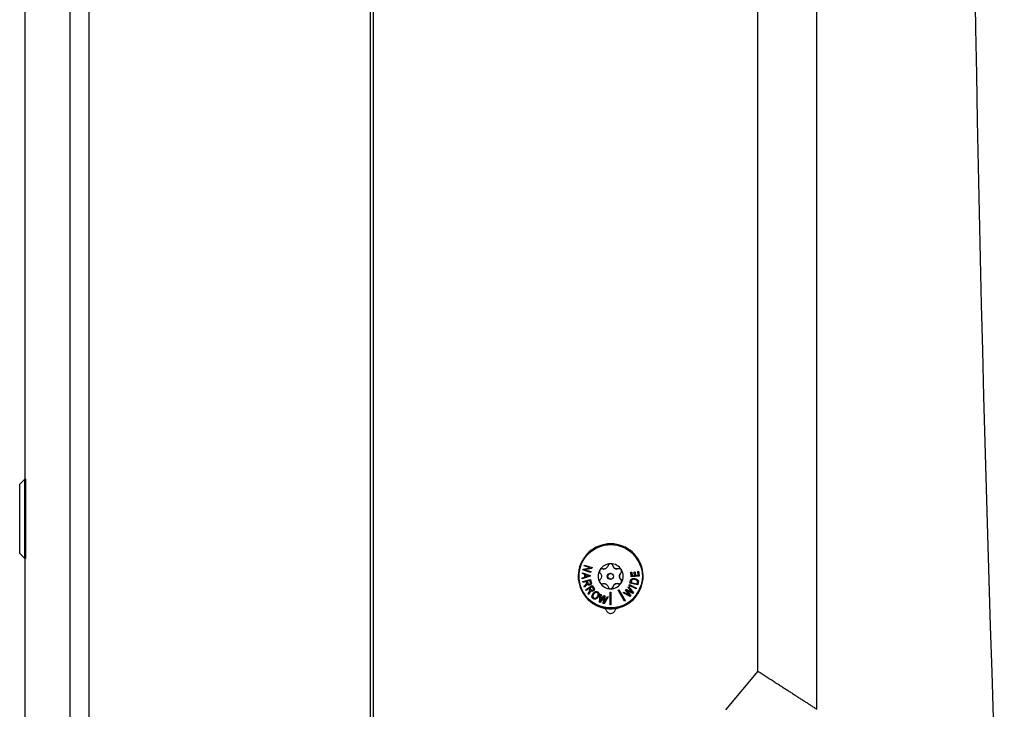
# Model space of a CAD drawing. Header units: millimetres. Extents: x 0 to 1737, y 0 to 594.
# Tile 11 of 42: x 353 to 456, y 199 to 272. Entities that reach past the tile are written whole.
import ezdxf

# ---------------------------------------------------------------- set-up
doc = ezdxf.new("R2010")
doc.units = ezdxf.units.MM
doc.layers.add('SLD-0', color=7, linetype='Continuous')
doc.styles.add('SLDTEXTSTYLE0', font='TXT', dxfattribs={"width": 0.75})
doc.dimstyles.new('SLDDIMSTYLE3', dxfattribs={"dimtxt": 3.5, "dimasz": 3.2, "dimexe": 0, "dimexo": 0.0625, "dimgap": 0.875, "dimtad": 1, "dimdec": 4, "dimlfac": 3, "dimzin": 4, "dimdsep": 46, "dimtxsty": 'SLDTEXTSTYLE0', "dimsah": 1, "dimcen": 0.09, "dimadec": 1, "dimazin": 1, "dimtfac": 1, "dimtdec": 1, "dimtofl": 0, "dimtmove": 0, "dimatfit": 3, "dimfxl": 1, "dimfrac": 2, "dimtolj": 1, "dimtzin": 12, "dimarcsym": 0})

# ---------------------------------------------------------------- blocks, each defined once
blk = doc.blocks.new('_D_5')
at = {"layer": 'SLD-0', "color": 250, "transparency": 16777216}
for p, q in [((430.85, 503.99), (456.23, 503.1)), ((430.85, 192.75), (456.23, 193.63))]:
    blk.add_line(p, q, dxfattribs=at)
blk.add_arc((4887.26, 348.37), 4434.73, 178, 182, dxfattribs=at)
for points in [[(455.23, 503.14), (454.57, 499.96), (455.67, 499.92)], [(455.23, 193.6), (455.67, 196.81), (454.57, 196.78)]]:
    blk.add_solid(points, dxfattribs=at)
at = {"layer": 'SLD-0', "color": 250, "transparency": 16777216, "insert": (448.02, 344.2), "char_height": 3.5, "attachment_point": 1, "rotation": 90, "style": 'SLDTEXTSTYLE0'}
blk.add_mtext('4.0°', dxfattribs=at)

msp = doc.modelspace()

# ---------------------------------------------------------------- linework, layer by layer
at = {"color": 7, "linetype": 'Continuous', "lineweight": 25}
for p, q in [((353.184691, 506.700074), (353.184691, 223.566741)), ((357.902675, 506.535319), (357.902675, 190.198163)), ((359.912915, 506.465119), (359.912915, 190.268362)), ((389.518024, 504.787494), (389.518024, 191.945988)), ((389.851357, 192.055502), (389.851357, 504.677979)), ((436.518024, 199.377333), (436.518024, 497.356149)), ((430.305125, 203.393179), (430.305125, 493.340303)), ((352.634112, 223.042338), (353.177148, 223.566741)), ((352.634112, 215.757811), (352.634112, 223.042338)), ((353.277247, 223.566741), (353.177148, 223.566741)), ((353.177148, 215.233408), (353.177148, 223.566741)), ((353.277247, 215.233408), (353.277247, 223.566741)), ((414.814375, 216.700074), (414.657367, 216.700074)), ((352.634112, 215.757811), (353.177148, 215.233408)), ((353.277247, 215.233408), (353.177148, 215.233408)), ((353.184691, 215.233408), (353.184691, 190.033408)), ((412.041354, 214.463845), (412.068339, 214.547334)), ((412.668437, 214.260512), (412.041354, 214.463845)), ((412.669031, 214.260365), (412.041368, 214.463887)), ((412.067995, 214.546269), (412.863921, 214.288248)), ((412.068339, 214.547334), (412.866398, 214.288622)), ((415.031424, 214.485871), (415.057185, 214.485871)), ((411.839893, 213.642442), (411.841488, 213.739007)), ((412.091865, 213.563075), (411.839893, 213.642442)), ((412.090709, 213.5635), (411.839894, 213.642502)), ((411.841469, 213.737818), (412.670566, 213.461088)), ((411.841488, 213.739007), (412.672899, 213.461505)), ((411.901263, 214.030991), (411.930081, 214.119899)), ((412.699322, 213.772279), (411.901263, 214.030991)), ((412.697204, 213.773012), (411.901276, 214.031032)), ((411.929991, 214.119622), (412.669031, 214.260365)), ((411.930081, 214.119899), (412.668437, 214.260512)), ((412.087232, 213.276593), (412.091865, 213.563075)), ((412.090709, 213.5635), (412.091865, 213.563075)), ((412.835388, 214.200221), (412.095655, 214.058573)), ((412.095655, 214.058573), (412.099734, 214.058427)), ((412.095655, 214.058573), (412.723832, 213.854886)), ((412.83758, 214.199714), (412.099734, 214.058427)), ((412.099734, 214.058427), (412.726309, 213.85526)), ((412.179178, 213.536202), (412.175291, 213.302261)), ((412.181491, 213.535404), (412.177629, 213.303039)), ((412.179178, 213.536202), (412.181491, 213.535404)), ((412.423619, 213.456387), (412.179178, 213.536202)), ((412.425189, 213.455832), (412.181491, 213.535404)), ((412.423619, 213.456387), (412.425189, 213.455832)), ((412.585462, 213.416325), (412.584274, 213.416296)), ((412.669031, 214.260365), (412.668437, 214.260512)), ((412.670566, 213.461088), (412.668989, 213.364353)), ((412.670566, 213.461088), (412.672899, 213.461505)), ((412.672899, 213.461505), (412.671307, 213.363925)), ((412.723832, 213.854886), (412.697204, 213.773012)), ((412.697204, 213.773012), (412.699322, 213.772279)), ((412.726309, 213.85526), (412.699322, 213.772279)), ((412.723832, 213.854886), (412.726309, 213.85526)), ((412.863921, 214.288248), (412.835388, 214.200221)), ((412.835388, 214.200221), (412.83758, 214.199714)), ((412.866398, 214.288622), (412.83758, 214.199714)), ((412.863921, 214.288248), (412.866398, 214.288622)), ((413.937588, 214.144791), (413.862714, 214.155648)), ((413.937588, 214.144791), (413.963348, 214.144791)), ((414.068362, 214.12583), (414.088749, 214.12583)), ((415.479694, 214.132139), (415.500084, 214.132139)), ((415.873321, 213.70782), (415.899081, 213.70782)), ((416.925861, 213.804398), (417.024445, 213.812787)), ((416.967925, 213.308606), (416.925861, 213.804398)), ((416.926002, 213.802805), (416.925861, 213.804398)), ((416.926002, 213.802805), (417.02111, 213.810898)), ((416.967771, 213.310494), (416.926002, 213.802805)), ((417.02111, 213.810898), (417.024445, 213.812787)), ((417.02111, 213.810898), (417.055508, 213.40588)), ((417.024445, 213.812787), (417.058843, 213.407769)), ((417.055508, 213.40588), (417.314728, 213.42795)), ((417.058843, 213.407769), (417.314586, 213.429542)), ((417.282329, 213.808866), (417.380406, 213.817253)), ((417.314586, 213.429542), (417.282329, 213.808866)), ((417.282471, 213.807274), (417.282329, 213.808866)), ((417.282471, 213.807274), (417.377071, 213.815363)), ((417.314728, 213.42795), (417.282471, 213.807274)), ((417.314728, 213.42795), (417.314586, 213.429542)), ((417.377071, 213.815363), (417.380406, 213.817253)), ((417.377071, 213.815363), (417.409328, 213.436041)), ((417.380406, 213.817253), (417.412663, 213.437929)), ((417.409328, 213.436041), (417.697077, 213.460435)), ((417.409328, 213.436041), (417.412663, 213.437929)), ((417.412663, 213.437929), (417.696936, 213.462029)), ((417.661116, 213.882936), (417.759699, 213.891325)), ((417.696936, 213.462029), (417.661116, 213.882936)), ((417.661258, 213.881343), (417.661116, 213.882936)), ((417.661258, 213.881343), (417.756365, 213.889436)), ((417.697077, 213.460435), (417.661258, 213.881343)), ((417.697077, 213.460435), (417.696936, 213.462029)), ((417.756365, 213.889436), (417.759699, 213.891325)), ((417.756365, 213.889436), (417.799555, 213.381236)), ((417.759699, 213.891325), (417.803185, 213.379643)), ((412.671307, 213.363925), (411.83101, 213.096874)), ((411.83101, 213.096874), (411.832743, 213.200712)), ((412.668989, 213.364353), (411.83103, 213.098045)), ((411.832741, 213.200624), (412.086061, 213.276157)), ((411.832743, 213.200712), (412.087232, 213.276593)), ((411.878912, 212.807298), (412.682552, 213.039012)), ((411.903956, 212.719984), (411.878912, 212.807298)), ((411.878939, 212.807204), (412.68041, 213.038291)), ((412.259483, 212.823592), (411.903663, 212.721008)), ((412.26083, 212.822872), (411.903956, 212.719984)), ((412.014594, 212.335261), (412.156515, 212.471347)), ((412.229646, 212.404121), (412.045597, 212.227429)), ((412.231795, 212.403704), (412.046156, 212.225485)), ((412.086061, 213.276157), (412.087232, 213.276593)), ((412.175291, 213.302261), (412.40862, 213.369978)), ((412.175291, 213.302261), (412.177629, 213.303039)), ((412.177629, 213.303039), (412.410202, 213.370536)), ((412.183048, 211.948363), (412.877258, 212.407707)), ((412.229646, 212.404121), (412.231795, 212.403704)), ((412.259483, 212.823592), (412.26083, 212.822872)), ((412.28982, 212.721878), (412.26083, 212.822872)), ((412.31238, 212.502134), (412.314612, 212.501816)), ((412.340946, 212.572388), (412.342843, 212.570767)), ((412.617368, 212.926823), (412.350451, 212.849893)), ((412.350451, 212.849893), (412.352915, 212.849495)), ((412.350451, 212.849893), (412.404646, 212.661528)), ((412.618715, 212.926103), (412.352915, 212.849495)), ((412.352915, 212.849495), (412.406947, 212.661693)), ((412.404646, 212.661528), (412.406947, 212.661693)), ((412.40862, 213.369978), (412.410202, 213.370536)), ((412.587444, 212.537655), (412.589035, 212.538217)), ((412.613531, 212.448929), (412.615441, 212.448372)), ((412.617368, 212.926823), (412.618715, 212.926103)), ((412.67875, 212.717529), (412.618715, 212.926103)), ((412.640607, 212.563272), (412.641997, 212.563733)), ((412.668989, 213.364353), (412.671307, 213.363925)), ((412.68041, 213.038291), (412.682552, 213.039012)), ((412.68041, 213.038291), (412.7643, 212.746174)), ((412.682552, 213.039012), (412.766604, 212.746331)), ((412.7643, 212.746174), (412.766604, 212.746331)), ((412.875559, 212.406583), (413.041816, 212.15465)), ((412.877258, 212.407707), (413.044048, 212.154967)), ((413.867428, 212.569658), (413.944559, 212.581194)), ((413.944559, 212.581194), (413.970319, 212.581194)), ((414.099665, 212.601342), (414.079275, 212.601342)), ((415.510994, 212.607652), (415.490607, 212.607652)), ((415.876319, 213.035455), (415.902079, 213.035455)), ((416.744578, 212.40414), (416.784574, 212.485827)), ((416.745168, 212.404939), (416.744578, 212.40414)), ((417.496692, 212.03446), (416.744578, 212.40414)), ((416.745168, 212.404939), (416.783628, 212.483488)), ((417.494149, 212.036799), (416.745168, 212.404939)), ((416.783628, 212.483488), (416.784574, 212.485827)), ((416.783628, 212.483488), (417.53261, 212.115348)), ((416.784574, 212.485827), (417.536688, 212.116147)), ((416.846307, 212.650795), (416.895931, 212.883534)), ((416.846633, 212.652138), (416.846307, 212.650795)), ((417.66713, 212.475384), (416.846307, 212.650795)), ((416.846633, 212.652138), (416.895892, 212.883167)), ((417.664043, 212.477457), (416.846633, 212.652138)), ((416.895892, 212.883167), (416.895931, 212.883534)), ((416.938678, 213.010493), (416.93893, 213.011399)), ((416.988841, 212.861), (416.958371, 212.717948)), ((416.958371, 212.717948), (416.962185, 212.719292)), ((416.958371, 212.717948), (417.588894, 212.583218)), ((416.99229, 212.860628), (416.962185, 212.719292)), ((416.962185, 212.719292), (417.589297, 212.585291)), ((417.799555, 213.381236), (416.967771, 213.310494)), ((416.967771, 213.310494), (416.967925, 213.308606)), ((417.803185, 213.379643), (416.967925, 213.308606)), ((416.988841, 212.861), (416.99229, 212.860628)), ((417.029522, 212.971941), (417.032665, 212.970895)), ((417.055508, 213.40588), (417.058843, 213.407769)), ((417.348838, 213.031519), (417.350219, 213.02981)), ((417.368815, 213.119678), (417.37092, 213.121387)), ((417.542445, 212.956546), (417.543235, 212.955084)), ((417.588894, 212.583218), (417.61986, 212.728467)), ((417.588894, 212.583218), (417.589297, 212.585291)), ((417.589297, 212.585291), (417.619898, 212.728829)), ((417.715448, 212.719139), (417.664043, 212.477457)), ((417.664043, 212.477457), (417.66713, 212.475384)), ((417.718902, 212.718786), (417.66713, 212.475384)), ((417.715448, 212.719139), (417.718902, 212.718786)), ((417.799555, 213.381236), (417.803185, 213.379643)), ((412.046156, 212.225485), (412.014594, 212.335261)), ((412.232694, 211.872996), (412.183048, 211.948363)), ((412.539409, 212.077766), (412.231845, 211.874285)), ((412.540989, 212.07696), (412.232694, 211.872996)), ((412.45219, 211.540505), (412.5465, 211.712059)), ((412.514588, 211.445748), (412.45219, 211.540505)), ((412.635621, 211.670638), (412.513275, 211.447742)), ((412.637876, 211.670361), (412.514588, 211.445748)), ((412.539409, 212.077766), (412.540989, 212.07696)), ((412.598626, 211.989622), (412.540989, 212.07696)), ((412.848713, 212.28258), (412.617912, 212.129732)), ((412.617912, 212.129732), (412.620462, 212.129568)), ((412.617912, 212.129732), (412.725348, 211.967044)), ((412.850293, 212.281774), (412.620462, 212.129568)), ((412.620462, 212.129568), (412.727576, 211.967367)), ((412.635621, 211.670638), (412.637876, 211.670361)), ((412.685032, 211.788432), (412.687337, 211.788278)), ((412.691401, 211.863512), (412.693763, 211.862036)), ((412.725348, 211.967044), (412.727574, 211.967369)), ((412.848713, 212.28258), (412.850293, 212.281774)), ((412.969307, 212.101534), (412.850293, 212.281774)), ((412.891127, 211.882972), (412.892709, 211.883531)), ((412.987039, 211.827483), (412.989107, 211.826999)), ((413.032795, 211.497295), (413.034996, 211.496935)), ((413.041816, 212.15465), (413.044048, 212.154967)), ((413.369258, 211.660617), (413.367691, 211.661171)), ((413.491995, 211.698919), (413.494099, 211.699375)), ((413.634574, 210.634212), (413.726202, 211.483014)), ((413.726077, 211.481859), (413.811761, 211.453245)), ((413.726202, 211.483014), (413.814146, 211.453645)), ((413.811761, 211.453245), (413.737617, 210.902114)), ((413.814146, 211.453645), (413.739938, 210.902036)), ((413.79143, 210.867261), (414.092862, 211.360531)), ((413.811761, 211.453245), (413.814146, 211.453645)), ((414.092255, 211.359538), (414.193999, 211.325583)), ((414.092862, 211.360531), (414.196365, 211.325989)), ((414.771875, 211.699868), (414.871737, 211.700314)), ((414.777819, 210.366548), (414.771875, 211.699868)), ((414.771877, 211.699294), (414.869414, 211.69973)), ((414.869414, 211.69973), (414.871737, 211.700314)), ((414.875353, 210.367573), (414.869414, 211.69973)), ((414.877681, 210.366994), (414.871737, 211.700314)), ((415.041393, 212.249908), (415.067153, 212.249908)), ((415.609863, 211.901907), (415.696123, 211.952293)), ((416.280758, 210.750194), (415.609863, 211.901907)), ((416.364478, 210.80079), (415.69432, 211.95124)), ((416.367018, 210.80058), (415.696123, 211.952293)), ((416.129763, 211.635381), (416.190751, 211.705494)), ((416.130757, 211.63587), (416.129763, 211.635381)), ((416.878178, 211.224255), (416.129763, 211.635381)), ((416.130757, 211.63587), (416.189374, 211.703256)), ((416.87604, 211.226463), (416.130757, 211.63587)), ((416.189374, 211.703256), (416.190751, 211.705494)), ((416.189374, 211.703256), (416.668804, 211.423056)), ((416.190751, 211.705494), (416.67143, 211.424564)), ((416.383626, 211.927543), (416.455366, 212.010048)), ((416.72312, 211.458954), (416.383626, 211.927543)), ((416.384108, 211.927444), (416.383626, 211.927543)), ((416.384108, 211.927444), (416.454027, 212.007855)), ((416.722772, 211.460001), (416.384108, 211.927444)), ((416.454027, 212.007855), (416.455366, 212.010048)), ((416.454027, 212.007855), (416.835523, 211.805097)), ((416.455366, 212.010048), (416.838092, 211.806637)), ((416.485108, 211.906357), (416.493681, 211.900641)), ((416.580963, 211.854039), (416.485108, 211.906357)), ((416.581878, 211.852502), (416.493681, 211.900641)), ((416.551335, 211.82007), (416.554492, 211.821096)), ((416.551335, 211.82007), (416.934687, 211.293953)), ((416.554492, 211.821096), (416.938661, 211.293858)), ((416.580963, 211.854039), (416.581878, 211.852502)), ((417.153751, 211.546117), (416.580963, 211.854039)), ((417.155897, 211.543918), (416.581878, 211.852502)), ((416.64757, 212.23108), (416.707213, 212.299834)), ((416.981167, 211.797468), (416.64757, 212.23108)), ((416.648079, 212.231014), (416.64757, 212.23108)), ((416.648079, 212.231014), (416.705353, 212.297038)), ((416.980804, 211.798535), (416.648079, 212.231014)), ((416.668804, 211.423056), (416.67143, 211.424564)), ((416.705353, 212.297038), (416.707213, 212.299834)), ((416.705353, 212.297038), (417.209044, 211.60971)), ((416.707213, 212.299834), (417.213021, 211.609616)), ((416.722772, 211.460001), (416.72312, 211.458954)), ((416.824948, 211.32764), (416.722772, 211.460001)), ((416.819257, 211.334416), (416.72312, 211.458954)), ((416.835523, 211.805097), (416.838092, 211.806637)), ((416.980804, 211.798535), (416.981167, 211.797468)), ((417.102973, 211.645053), (417.095969, 211.652891)), ((417.209044, 211.60971), (417.153751, 211.546117)), ((417.153751, 211.546117), (417.155897, 211.543918)), ((417.213021, 211.609616), (417.155897, 211.543918)), ((417.209044, 211.60971), (417.213021, 211.609616)), ((417.53261, 212.115348), (417.494149, 212.036799)), ((417.494149, 212.036799), (417.496692, 212.03446)), ((417.536688, 212.116147), (417.496692, 212.03446)), ((417.53261, 212.115348), (417.536688, 212.116147)), ((413.014065, 211.09765), (413.016171, 211.098105)), ((413.225912, 210.974306), (413.227815, 210.973746)), ((413.226605, 211.069897), (413.228146, 211.070442)), ((413.478946, 211.15838), (413.481146, 211.158017)), ((413.72201, 210.60501), (413.634574, 210.634212)), ((413.72001, 210.605709), (413.634577, 210.634242)), ((413.710631, 210.72762), (413.713513, 210.730785)), ((413.713513, 210.730785), (413.79143, 210.867261)), ((414.0579, 211.162329), (413.72001, 210.605709)), ((413.72001, 210.605709), (413.72201, 210.60501)), ((414.060141, 211.162026), (413.72201, 210.60501)), ((413.737617, 210.902114), (413.739938, 210.902036)), ((414.035735, 210.500216), (414.099547, 211.148843)), ((414.118098, 210.472682), (414.035735, 210.500216)), ((414.116096, 210.473381), (414.035737, 210.500245)), ((414.0579, 211.162329), (414.060141, 211.162026)), ((414.099547, 211.148843), (414.110079, 211.248661)), ((414.109215, 211.251469), (414.110079, 211.248661)), ((414.10992, 210.593511), (414.112983, 210.597288)), ((414.557025, 211.204354), (414.116096, 210.473381)), ((414.116096, 210.473381), (414.118098, 210.472682)), ((414.559642, 211.204675), (414.118098, 210.472682)), ((414.193999, 211.325583), (414.153241, 210.894649)), ((414.153241, 210.894649), (414.155564, 210.894593)), ((414.196365, 211.325989), (414.155564, 210.894593)), ((414.193999, 211.325583), (414.196365, 211.325989)), ((414.202102, 210.758842), (414.473389, 211.233544)), ((414.472815, 211.232539), (414.557025, 211.204354)), ((414.473389, 211.233544), (414.559642, 211.204675)), ((414.557025, 211.204354), (414.559642, 211.204675)), ((414.875353, 210.367573), (414.777817, 210.367137)), ((414.877681, 210.366994), (414.777819, 210.366548)), ((414.875353, 210.367573), (414.877681, 210.366994)), ((416.364478, 210.80079), (416.280022, 210.751457)), ((416.367018, 210.80058), (416.280758, 210.750194)), ((416.364478, 210.80079), (416.367018, 210.80058)), ((416.824948, 211.32764), (416.819257, 211.334416)), ((416.934687, 211.293953), (416.87604, 211.226463)), ((416.87604, 211.226463), (416.878178, 211.224255)), ((416.938661, 211.293858), (416.878178, 211.224255)), ((416.934687, 211.293953), (416.938661, 211.293858)), ((414.657367, 210.033408), (414.814375, 210.033408)), ((415.291072, 209.801294), (415.28235, 209.801294)), ((415.529526, 210.027852), (415.538249, 210.027852)), ((430.305125, 203.393179), (426.893989, 199.322366))]:
    msp.add_line(p, q, dxfattribs=at)
at = {"color": 7, "linetype": 'Continuous', "lineweight": 25, "flags": 128}
for points in [[(414.068362, 214.12583), (414.029827, 214.127445), (413.937588, 214.144791)], [(413.944559, 212.581194), (414.03664, 212.599364), (414.079275, 212.601342)]]:
    msp.add_lwpolyline(points, dxfattribs=at)
at = {"color": 7, "linetype": 'Continuous', "lineweight": 25}
for centre, radius in [((414.817531, 213.366152), 3.331918), ((414.7792, 213.36663), 0.323175), ((414.814121, 213.366642), 0.288254)]:
    msp.add_circle(centre, radius, dxfattribs=at)
for centre, radius, start, end in [((414.814375, 213.363906), 3.413686, 282.24254011, 257.75745989), ((414.657492, 213.374773), 3.325301, 90.00215066, 120.9069531), ((414.725971, 213.371209), 3.412198, 17.15971914, 89.98022464), ((414.814727, 213.368847), 1.319562, 90.27111855, 150.30889353), ((414.774645, 214.424352), 0.264045, 13.47296715, 89.97282392), ((414.814043, 213.368882), 1.319524, 30.20245489, 90.24141883), ((415.479935, 214.593348), 0.461209, 193.47577384, 269.97001723), ((414.817716, 213.366742), 1.323202, 150.29381826, 210.21707298), ((415.691239, 213.899469), 0.264354, 313.53361355, 89.93450416), ((416.191849, 213.373051), 0.462093, 133.5759154, 226.93497584), ((414.811034, 213.36674), 1.323202, 330.29381826, 30.21707298), ((414.814708, 213.3646), 1.319524, 210.20245489, 270.24141883), ((414.814024, 213.364635), 1.319562, 270.27111855, 330.30889353), ((415.490781, 212.146526), 0.461126, 90.02154845, 167.0444134), ((415.695951, 212.84219), 0.264356, 270.06596528, 46.97699849), ((417.821623, 212.707516), 0.202847, 173.96881173, 174.07176178), ((414.725493, 213.36292), 3.412847, 270.02780029, 342.83223506), ((414.784089, 212.309112), 0.264027, 270.0237468, 347.04221505), ((414.657487, 213.35869), 3.325282, 239.09295748, 269.99793918), ((414.805652, 213.357507), 3.407432, 257.73464212, 282.26535788), ((414.01964, 209.702427), 0.333051, 17.26864513, 77.71550938), ((414.814375, 209.949275), 0.499138, 197.24587275, 342.75412725), ((414.805442, 209.949471), 0.499397, 270.02414159, 342.73972176), ((415.600388, 209.702427), 0.333051, 102.28449062, 162.73135487), ((415.609111, 209.702427), 0.333051, 102.28449062, 162.73135487)]:
    msp.add_arc(centre, radius, start, end, dxfattribs=at)
for points, knots in [([(414.543336, 214.483573), (414.521389, 214.426052), (414.489787, 214.34323), (414.39492, 214.241468), (414.312395, 214.182531), (414.216805, 214.141272), (414.101225, 214.119692), (414.017073, 214.128857), (413.968947, 214.143131), (413.963348, 214.144791)], [0, 0, 0, 0, 0.2715491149, 0.3909929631, 0.5114519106, 0.6166251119, 0.7551939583, 0.9715201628, 1, 1, 1, 1]), ([(414.808483, 214.688394), (414.78664, 214.686699), (414.741272, 214.683177), (414.676192, 214.656172), (414.611126, 214.60857), (414.565258, 214.547336), (414.54954, 214.501617), (414.543336, 214.483573)], [0, 0, 0, 0, 0.1620346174, 0.3365580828, 0.5291415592, 0.8141642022, 1, 1, 1, 1]), ([(415.057185, 214.485871), (415.047314, 214.518222), (415.030173, 214.574408), (414.967611, 214.639382), (414.896282, 214.677868), (414.84007, 214.688282), (414.810691, 214.688387), (414.808483, 214.688394)], [0, 0, 0, 0, 0.3328678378, 0.5781015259, 0.7802638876, 0.9834854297, 1, 1, 1, 1]), ([(415.640171, 214.152288), (415.578104, 214.140226), (415.488738, 214.122859), (415.351699, 214.151474), (415.25909, 214.192922), (415.176123, 214.256076), (415.101227, 214.348219), (415.068898, 214.428939), (415.058405, 214.479937), (415.057185, 214.485871)], [0, 0, 0, 0, 0.27154735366, 0.39099152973, 0.51145081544, 0.61662419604, 0.75519262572, 0.97151798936, 1, 1, 1, 1]), ([(412.40862, 213.369978), (412.43421, 213.377374), (412.476276, 213.389533), (412.535209, 213.405143), (412.568707, 213.412596), (412.585462, 213.416325)], [0, 0, 0, 0, 0.437016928, 0.7184002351, 1, 1, 1, 1]), ([(412.410202, 213.370536), (412.435792, 213.377934), (412.477406, 213.389963), (412.535422, 213.405341), (412.567986, 213.412644), (412.584274, 213.416296)], [0, 0, 0, 0, 0.4438918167, 0.7218463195, 1, 1, 1, 1]), ([(412.585462, 213.416325), (412.559302, 213.421415), (412.518925, 213.429273), (412.465215, 213.443785), (412.43749, 213.452185), (412.423619, 213.456387)], [0, 0, 0, 0, 0.4790584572, 0.7393950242, 1, 1, 1, 1]), ([(412.584274, 213.416296), (412.558119, 213.421425), (412.518211, 213.42925), (412.465439, 213.443641), (412.43861, 213.451767), (412.425189, 213.455832)], [0, 0, 0, 0, 0.4872771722, 0.7435211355, 1, 1, 1, 1]), ([(413.668412, 214.022458), (413.658924, 214.002726), (413.639216, 213.961742), (413.629468, 213.892778), (413.637081, 213.814322), (413.665743, 213.74629), (413.696336, 213.711684), (413.708411, 213.698027)], [0, 0, 0, 0, 0.1620327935, 0.336556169, 0.5291393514, 0.8141613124, 1, 1, 1, 1]), ([(413.963348, 214.144791), (413.931198, 214.151083), (413.875362, 214.16201), (413.789312, 214.137777), (413.721189, 214.093731), (413.684298, 214.049804), (413.669523, 214.024369), (413.668412, 214.022458)], [0, 0, 0, 0, 0.3328640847, 0.5780985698, 0.7802613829, 0.9834833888, 1, 1, 1, 1]), ([(413.708411, 213.698027), (413.745832, 213.652574), (413.799717, 213.587125), (413.838698, 213.456759), (413.848036, 213.356371), (413.836438, 213.251954), (413.798873, 213.138234), (413.750693, 213.06667), (413.715508, 213.029941), (413.711409, 213.025662)], [0, 0, 0, 0, 0.2715129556, 0.3909635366, 0.5114294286, 0.6166063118, 0.7551666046, 0.9714755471, 1, 1, 1, 1]), ([(415.954446, 214.032678), (415.942029, 214.050709), (415.916234, 214.088167), (415.859785, 214.130126), (415.785066, 214.160985), (415.707806, 214.16779), (415.659314, 214.156675), (415.640171, 214.152288)], [0, 0, 0, 0, 0.1619879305, 0.336509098, 0.5290850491, 0.8140902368, 1, 1, 1, 1]), ([(415.902079, 213.035455), (415.859274, 213.080908), (415.797636, 213.146357), (415.752262, 213.276723), (415.741423, 213.377111), (415.755064, 213.481528), (415.798856, 213.595248), (415.854322, 213.666812), (415.894411, 213.703541), (415.899081, 213.70782)], [0, 0, 0, 0, 0.27151295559, 0.39096353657, 0.51142942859, 0.61660631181, 0.75516660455, 0.97147554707, 1, 1, 1, 1]), ([(415.899081, 213.70782), (415.922882, 213.733871), (415.964224, 213.779122), (415.990565, 213.868318), (415.989019, 213.950853), (415.970144, 214.005205), (415.955546, 214.030752), (415.954446, 214.032678)], [0, 0, 0, 0, 0.3327717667, 0.5780258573, 0.7801997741, 0.9834331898, 1, 1, 1, 1]), ([(412.156515, 212.471347), (412.17566, 212.48988), (412.213974, 212.52697), (412.261664, 212.576818), (412.29115, 212.62249), (412.302356, 212.665909), (412.296183, 212.698373), (412.290814, 212.718206), (412.28982, 212.721878)], [0, 0, 0, 0, 0.26386009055, 0.52804951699, 0.68152306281, 0.79640000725, 0.962306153, 1, 1, 1, 1]), ([(412.31238, 212.502134), (412.304678, 212.491249), (412.288481, 212.468356), (412.260962, 212.435446), (412.240105, 212.414583), (412.229646, 212.404121)], [0, 0, 0, 0, 0.3112693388, 0.6546290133, 1, 1, 1, 1]), ([(412.314612, 212.501816), (412.30691, 212.490931), (412.290701, 212.468021), (412.263157, 212.435076), (412.24227, 212.414182), (412.231795, 212.403704)], [0, 0, 0, 0, 0.3109568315, 0.6544712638, 1, 1, 1, 1]), ([(412.340946, 212.572388), (412.339142, 212.565971), (412.335534, 212.553135), (412.327439, 212.529022), (412.318275, 212.512659), (412.31238, 212.502134)], [0, 0, 0, 0, 0.2628185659, 0.5257833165, 1, 1, 1, 1]), ([(412.342843, 212.570767), (412.341029, 212.564353), (412.337398, 212.551522), (412.329283, 212.527888), (412.320307, 212.511937), (412.314612, 212.501816)], [0, 0, 0, 0, 0.2675289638, 0.5352144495, 1, 1, 1, 1]), ([(412.615441, 212.448372), (412.589071, 212.442527), (412.540378, 212.431734), (412.467165, 212.443603), (412.404098, 212.480223), (412.364997, 212.527589), (412.347979, 212.560759), (412.342843, 212.570767)], [0, 0, 0, 0, 0.2447555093, 0.4519283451, 0.6599915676, 0.8974048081, 1, 1, 1, 1]), ([(412.404646, 212.661528), (412.412743, 212.635656), (412.424859, 212.596939), (412.460238, 212.555412), (412.496031, 212.536184), (412.540071, 212.527903), (412.570335, 212.534133), (412.587444, 212.537655)], [0, 0, 0, 0, 0.3187653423, 0.4770273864, 0.6353828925, 0.7938641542, 1, 1, 1, 1]), ([(412.406947, 212.661693), (412.41504, 212.635815), (412.427132, 212.597153), (412.462481, 212.555773), (412.49813, 212.536689), (412.541942, 212.528505), (412.572035, 212.534711), (412.589035, 212.538217)], [0, 0, 0, 0, 0.31991365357, 0.47796612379, 0.63610061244, 0.79442458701, 1, 1, 1, 1]), ([(412.613531, 212.448929), (412.587443, 212.443649), (412.539354, 212.433917), (412.484961, 212.437493), (412.463856, 212.449937), (412.462261, 212.450878)], [0, 0, 0, 0, 0.5229198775, 0.9639291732, 1, 1, 1, 1]), ([(412.589035, 212.538217), (412.605931, 212.544337), (412.635499, 212.555047), (412.667908, 212.587149), (412.68656, 212.625771), (412.689792, 212.671466), (412.68247, 212.702011), (412.67875, 212.717529)], [0, 0, 0, 0, 0.234576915, 0.410509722, 0.5867778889, 0.7900714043, 1, 1, 1, 1]), ([(412.7643, 212.746174), (412.771029, 212.720333), (412.782933, 212.674617), (412.785506, 212.605189), (412.758906, 212.543763), (412.710725, 212.493255), (412.658369, 212.4635), (412.624394, 212.452459), (412.613531, 212.448929)], [0, 0, 0, 0, 0.2095803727, 0.3707818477, 0.5340562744, 0.719477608, 0.9103063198, 1, 1, 1, 1]), ([(412.766604, 212.746331), (412.773333, 212.720491), (412.785261, 212.674683), (412.787842, 212.605056), (412.761117, 212.543387), (412.712755, 212.492723), (412.660287, 212.462944), (412.626276, 212.451892), (412.615441, 212.448372)], [0, 0, 0, 0, 0.2090873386, 0.3706585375, 0.53430798, 0.7198346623, 0.9107509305, 1, 1, 1, 1]), ([(413.711409, 213.025662), (413.690661, 212.99961), (413.654623, 212.954359), (413.633971, 212.865164), (413.63882, 212.782629), (413.658585, 212.728277), (413.673203, 212.70273), (413.674304, 212.700804)], [0, 0, 0, 0, 0.3327717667, 0.5780258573, 0.7801997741, 0.9834331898, 1, 1, 1, 1]), ([(413.674304, 212.700804), (413.686588, 212.682773), (413.712105, 212.645315), (413.766302, 212.603356), (413.836937, 212.572497), (413.908749, 212.565692), (413.952892, 212.576806), (413.970319, 212.581194)], [0, 0, 0, 0, 0.16198793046, 0.33650909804, 0.52908504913, 0.81409023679, 1, 1, 1, 1]), ([(413.970319, 212.581194), (414.027001, 212.593256), (414.108615, 212.610623), (414.23926, 212.582007), (414.330368, 212.54056), (414.41538, 212.477405), (414.496503, 212.385263), (414.536119, 212.304543), (414.551514, 212.253545), (414.553305, 212.247611)], [0, 0, 0, 0, 0.2715473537, 0.3909915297, 0.5114508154, 0.616624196, 0.7551926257, 0.9715179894, 1, 1, 1, 1]), ([(415.067153, 212.249908), (415.083717, 212.307429), (415.107566, 212.390252), (415.196039, 212.492014), (415.277063, 212.55095), (415.374698, 212.59221), (415.496505, 212.613789), (415.587945, 212.604625), (415.640973, 212.590351), (415.647142, 212.58869)], [0, 0, 0, 0, 0.2715491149, 0.3909929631, 0.5114519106, 0.6166251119, 0.7551939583, 0.9715201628, 1, 1, 1, 1]), ([(415.647142, 212.58869), (415.682346, 212.582399), (415.743486, 212.571472), (415.835226, 212.595705), (415.906651, 212.639751), (415.944431, 212.683678), (415.959226, 212.709112), (415.960338, 212.711024)], [0, 0, 0, 0, 0.3328640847, 0.5780985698, 0.7802613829, 0.9834833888, 1, 1, 1, 1]), ([(415.960338, 212.711024), (415.969693, 212.730756), (415.989124, 212.77174), (415.996618, 212.840704), (415.984921, 212.91916), (415.950811, 212.987192), (415.91587, 213.021797), (415.902079, 213.035455)], [0, 0, 0, 0, 0.1620327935, 0.336556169, 0.5291393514, 0.8141613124, 1, 1, 1, 1]), ([(416.895892, 212.883167), (416.898805, 212.896194), (416.904632, 212.922256), (416.916889, 212.965616), (416.930707, 212.994077), (416.938678, 213.010493)], [0, 0, 0, 0, 0.2972393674, 0.5946384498, 1, 1, 1, 1]), ([(416.895931, 212.883534), (416.898842, 212.896561), (416.904667, 212.922624), (416.916964, 212.966173), (416.930872, 212.994808), (416.93893, 213.011399)], [0, 0, 0, 0, 0.2959604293, 0.5920793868, 1, 1, 1, 1]), ([(416.938678, 213.010493), (416.955094, 213.032323), (416.987965, 213.076035), (417.077085, 213.121435), (417.20703, 213.146242), (417.309615, 213.129398), (417.368815, 213.119678)], [0, 0, 0, 0, 0.1715696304, 0.3435437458, 0.6211743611, 1, 1, 1, 1]), ([(416.93893, 213.011399), (416.95532, 213.033236), (416.988141, 213.076962), (417.077041, 213.12269), (417.207639, 213.148099), (417.310973, 213.131194), (417.37092, 213.121387)], [0, 0, 0, 0, 0.1707595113, 0.3419358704, 0.6182374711, 1, 1, 1, 1]), ([(417.029522, 212.971941), (417.020161, 212.954555), (417.006068, 212.928383), (416.995503, 212.890116), (416.991064, 212.870717), (416.988841, 212.861)], [0, 0, 0, 0, 0.4968270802, 0.7479489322, 1, 1, 1, 1]), ([(417.032665, 212.970895), (417.0234, 212.953667), (417.009424, 212.927677), (416.99893, 212.889648), (416.994506, 212.870314), (416.99229, 212.860628)], [0, 0, 0, 0, 0.4953177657, 0.7471927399, 1, 1, 1, 1]), ([(417.348838, 213.031519), (417.322631, 213.036475), (417.256996, 213.04889), (417.165306, 213.048664), (417.086043, 213.022238), (417.047092, 212.99402), (417.032245, 212.975362), (417.029522, 212.971941)], [0, 0, 0, 0, 0.2347175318, 0.5878610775, 0.7905954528, 0.9615972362, 1, 1, 1, 1]), ([(417.350219, 213.02981), (417.324012, 213.034766), (417.258573, 213.047142), (417.167297, 213.046897), (417.088635, 213.020666), (417.050052, 212.992744), (417.035362, 212.974284), (417.032665, 212.970895)], [0, 0, 0, 0, 0.2360886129, 0.5895235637, 0.7916001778, 0.9617431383, 1, 1, 1, 1]), ([(417.542445, 212.956546), (417.519165, 212.969852), (417.477353, 212.99375), (417.411311, 213.016445), (417.369727, 213.026479), (417.348838, 213.031519)], [0, 0, 0, 0, 0.3846695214, 0.6908961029, 1, 1, 1, 1]), ([(417.543235, 212.955084), (417.519951, 212.968385), (417.478224, 212.992221), (417.412378, 213.014816), (417.371003, 213.024796), (417.350219, 213.02981)], [0, 0, 0, 0, 0.3858725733, 0.6915106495, 1, 1, 1, 1]), ([(417.368815, 213.119678), (417.394773, 213.113479), (417.47309, 213.094776), (417.577986, 213.047141), (417.665648, 212.97461), (417.712962, 212.902412), (417.730774, 212.814982), (417.721048, 212.754157), (417.715448, 212.719139)], [0, 0, 0, 0, 0.1332014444, 0.4018794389, 0.565885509, 0.6949965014, 0.8244017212, 1, 1, 1, 1]), ([(417.37092, 213.121387), (417.396878, 213.115189), (417.475192, 213.096488), (417.580374, 213.048805), (417.668512, 212.976035), (417.716286, 212.903262), (417.734303, 212.815224), (417.724525, 212.753995), (417.718902, 212.718786)], [0, 0, 0, 0, 0.13260013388, 0.4000472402, 0.56479236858, 0.69437253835, 0.82425165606, 1, 1, 1, 1]), ([(417.61986, 212.728467), (417.624578, 212.754983), (417.632539, 212.79972), (417.624423, 212.864176), (417.59426, 212.917875), (417.56085, 212.94281), (417.542445, 212.956546)], [0, 0, 0, 0, 0.3096946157, 0.5224946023, 0.7369645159, 1, 1, 1, 1]), ([(417.619898, 212.728829), (417.624619, 212.755349), (417.632543, 212.799862), (417.624395, 212.863839), (417.594498, 212.916856), (417.561456, 212.941496), (417.543235, 212.955084)], [0, 0, 0, 0, 0.312211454, 0.5240435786, 0.7375254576, 1, 1, 1, 1]), ([(412.5465, 211.712059), (412.559282, 211.735454), (412.58486, 211.782272), (412.615099, 211.844173), (412.62948, 211.896627), (412.626724, 211.940948), (412.611247, 211.969535), (412.600607, 211.986468), (412.598626, 211.989622)], [0, 0, 0, 0, 0.2653102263, 0.5309319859, 0.6841413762, 0.8007107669, 0.9628842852, 1, 1, 1, 1]), ([(412.685032, 211.788432), (412.680993, 211.775718), (412.672528, 211.749071), (412.656115, 211.709613), (412.642467, 211.683657), (412.635621, 211.670638)], [0, 0, 0, 0, 0.312636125, 0.6552552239, 1, 1, 1, 1]), ([(412.687337, 211.788278), (412.683298, 211.775564), (412.674826, 211.748896), (412.658401, 211.709395), (412.644732, 211.683399), (412.637876, 211.670361)], [0, 0, 0, 0, 0.312311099, 0.6550909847, 1, 1, 1, 1]), ([(412.691401, 211.863512), (412.691547, 211.856848), (412.69184, 211.843516), (412.691255, 211.818263), (412.68746, 211.800073), (412.685032, 211.788432)], [0, 0, 0, 0, 0.2646327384, 0.5294024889, 1, 1, 1, 1]), ([(412.693763, 211.862036), (412.6939, 211.855371), (412.694174, 211.842038), (412.693436, 211.817228), (412.689697, 211.79948), (412.687337, 211.788278)], [0, 0, 0, 0, 0.2693315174, 0.538812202, 1, 1, 1, 1]), ([(412.989107, 211.826999), (412.96568, 211.813491), (412.922722, 211.78872), (412.849995, 211.778463), (412.784192, 211.793008), (412.731953, 211.824283), (412.705259, 211.850671), (412.693763, 211.862036)], [0, 0, 0, 0, 0.2459065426, 0.4509289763, 0.6566121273, 0.852113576, 1, 1, 1, 1]), ([(412.725348, 211.967044), (412.740766, 211.94481), (412.763862, 211.911503), (412.810476, 211.882323), (412.850337, 211.876504), (412.878589, 211.877141), (412.890903, 211.882976), (412.891085, 211.883062)], [0, 0, 0, 0, 0.3991003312, 0.597863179, 0.7968438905, 0.9970074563, 1, 1, 1, 1]), ([(412.727576, 211.967367), (412.743009, 211.945078), (412.766092, 211.91174), (412.812525, 211.883029), (412.852588, 211.876264), (412.896286, 211.881577), (412.922567, 211.896377), (412.937086, 211.904554)], [0, 0, 0, 0, 0.3217362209, 0.4812378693, 0.640901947, 0.8016193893, 1, 1, 1, 1]), ([(412.987039, 211.827483), (412.963664, 211.814191), (412.920869, 211.789857), (412.855213, 211.778414), (412.819076, 211.788542), (412.804557, 211.792612)], [0, 0, 0, 0, 0.4186340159, 0.7664190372, 1, 1, 1, 1]), ([(412.849535, 211.27847), (412.852668, 211.305069), (412.858774, 211.356921), (412.891803, 211.45391), (412.93476, 211.51558), (412.963129, 211.556307)], [0, 0, 0, 0, 0.2634501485, 0.5135636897, 1, 1, 1, 1]), ([(413.032795, 211.497295), (413.016928, 211.475858), (412.974462, 211.41848), (412.93582, 211.32346), (412.936565, 211.226263), (412.959776, 211.154708), (412.991913, 211.116209), (413.011801, 211.099546), (413.014065, 211.09765)], [0, 0, 0, 0, 0.1800271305, 0.4818521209, 0.6701954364, 0.8248334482, 0.9800656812, 1, 1, 1, 1]), ([(412.937086, 211.904554), (412.95174, 211.915802), (412.976711, 211.934968), (412.99769, 211.974867), (413.003598, 212.01366), (412.99478, 212.058005), (412.97879, 212.08533), (412.969307, 212.101534)], [0, 0, 0, 0, 0.2419936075, 0.4123587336, 0.5829487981, 0.752670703, 1, 1, 1, 1]), ([(413.034996, 211.496935), (413.01913, 211.475497), (412.97672, 211.418194), (412.938149, 211.323331), (412.938893, 211.22637), (412.962032, 211.155009), (412.994077, 211.116616), (413.013911, 211.099999), (413.016171, 211.098105)], [0, 0, 0, 0, 0.1803948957, 0.482196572, 0.6704521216, 0.8249546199, 0.9800524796, 1, 1, 1, 1]), ([(412.963129, 211.556307), (412.980206, 211.576772), (413.03171, 211.638494), (413.125396, 211.716924), (413.251633, 211.764267), (413.368645, 211.766211), (413.449584, 211.73288), (413.485903, 211.705545), (413.494099, 211.699375)], [0, 0, 0, 0, 0.1301403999, 0.3925075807, 0.5849931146, 0.7781358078, 0.9499275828, 1, 1, 1, 1]), ([(413.041816, 212.15465), (413.055927, 212.131994), (413.080868, 212.091952), (413.103943, 212.026519), (413.096761, 211.960251), (413.065944, 211.898427), (413.025485, 211.854524), (412.996489, 211.834129), (412.987039, 211.827483)], [0, 0, 0, 0, 0.2105746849, 0.3721693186, 0.536012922, 0.7204236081, 0.9088888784, 1, 1, 1, 1]), ([(413.044048, 212.154967), (413.058159, 212.132311), (413.08315, 212.092189), (413.106292, 212.026569), (413.099063, 211.960031), (413.068117, 211.898003), (413.027559, 211.854042), (412.998531, 211.833627), (412.989107, 211.826999)], [0, 0, 0, 0, 0.210076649, 0.3720406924, 0.536258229, 0.7207858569, 0.9093502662, 1, 1, 1, 1]), ([(413.36722, 211.660275), (413.365662, 211.66112), (413.340141, 211.674959), (413.284101, 211.671831), (413.200877, 211.651958), (413.113423, 211.591767), (413.061406, 211.530819), (413.032795, 211.497295)], [0, 0, 0, 0, 0.0133991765, 0.2195567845, 0.3931351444, 0.6661967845, 1, 1, 1, 1]), ([(413.435497, 211.624539), (413.412459, 211.639365), (413.366177, 211.66915), (413.286026, 211.672705), (413.202048, 211.650546), (413.115297, 211.591177), (413.063415, 211.530289), (413.034996, 211.496935)], [0, 0, 0, 0, 0.1719255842, 0.3453862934, 0.4911647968, 0.7212693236, 1, 1, 1, 1]), ([(413.199182, 211.737974), (413.216391, 211.745144), (413.270213, 211.767567), (413.367345, 211.76449), (413.447624, 211.732365), (413.483845, 211.705061), (413.491995, 211.698919)], [0, 0, 0, 0, 0.1795698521, 0.5616136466, 0.901369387, 1, 1, 1, 1]), ([(413.409447, 211.217729), (413.425337, 211.239204), (413.452681, 211.276158), (413.483144, 211.334451), (413.495502, 211.371245), (413.501728, 211.389781)], [0, 0, 0, 0, 0.4077554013, 0.701640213, 1, 1, 1, 1]), ([(413.501728, 211.389781), (413.507001, 211.41642), (413.51759, 211.469909), (413.498975, 211.545121), (413.467762, 211.596554), (413.443575, 211.617532), (413.435497, 211.624539)], [0, 0, 0, 0, 0.3128572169, 0.6281871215, 0.8758167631, 1, 1, 1, 1]), ([(413.491995, 211.698919), (413.511847, 211.6806), (413.551661, 211.643863), (413.59025, 211.566025), (413.608579, 211.465304), (413.587055, 211.332422), (413.532284, 211.228196), (413.488055, 211.170302), (413.478946, 211.15838)], [0, 0, 0, 0, 0.1336610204, 0.2680518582, 0.424092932, 0.6368791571, 0.9252188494, 1, 1, 1, 1]), ([(413.494099, 211.699375), (413.513953, 211.681061), (413.553769, 211.644332), (413.592439, 211.566512), (413.610909, 211.465764), (413.589544, 211.332826), (413.534796, 211.228266), (413.49042, 211.170161), (413.481146, 211.158017)], [0, 0, 0, 0, 0.1334541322, 0.2676353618, 0.4235844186, 0.6361537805, 0.9239614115, 1, 1, 1, 1]), ([(414.553305, 212.247611), (414.56623, 212.21526), (414.588676, 212.159074), (414.656926, 212.0941), (414.731557, 212.055614), (414.788659, 212.0452), (414.818058, 212.045095), (414.820268, 212.045087)], [0, 0, 0, 0, 0.3328678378, 0.5781015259, 0.7802638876, 0.9834854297, 1, 1, 1, 1]), ([(414.820268, 212.045087), (414.841977, 212.046783), (414.887068, 212.050304), (414.949894, 212.07731), (415.010876, 212.124912), (415.051296, 212.186146), (415.062666, 212.231864), (415.067153, 212.249908)], [0, 0, 0, 0, 0.1620346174, 0.3365580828, 0.5291415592, 0.8141642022, 1, 1, 1, 1]), ([(416.485108, 211.906357), (416.493481, 211.895966), (416.509042, 211.876656), (416.531231, 211.847966), (416.544632, 211.829371), (416.551335, 211.82007)], [0, 0, 0, 0, 0.367995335, 0.6838927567, 1, 1, 1, 1]), ([(416.493681, 211.900641), (416.502047, 211.890243), (416.516691, 211.872043), (416.536916, 211.84548), (416.548632, 211.829225), (416.554492, 211.821096)], [0, 0, 0, 0, 0.3997777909, 0.6998125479, 1, 1, 1, 1]), ([(416.668804, 211.423056), (416.691817, 211.409562), (416.729634, 211.387386), (416.781465, 211.355212), (416.810453, 211.336831), (416.824948, 211.32764)], [0, 0, 0, 0, 0.43731761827, 0.71864051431, 1, 1, 1, 1]), ([(416.67143, 211.424564), (416.694442, 211.411068), (416.730843, 211.389721), (416.779919, 211.359333), (416.806144, 211.342722), (416.819257, 211.334416)], [0, 0, 0, 0, 0.4621839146, 0.7310750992, 1, 1, 1, 1]), ([(416.835523, 211.805097), (416.858953, 211.792343), (416.905813, 211.766834), (416.973955, 211.727556), (417.039515, 211.686657), (417.081817, 211.658923), (417.102973, 211.645053)], [0, 0, 0, 0, 0.2566689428, 0.5133574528, 0.7566155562, 1, 1, 1, 1]), ([(416.838092, 211.806637), (416.861519, 211.793879), (416.908374, 211.768364), (416.995171, 211.718425), (417.056757, 211.678385), (417.095969, 211.652891)], [0, 0, 0, 0, 0.26646667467, 0.53295361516, 1, 1, 1, 1]), ([(417.102973, 211.645053), (417.086027, 211.665673), (417.056796, 211.701244), (417.016251, 211.752554), (416.99262, 211.783207), (416.980804, 211.798535)], [0, 0, 0, 0, 0.4081432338, 0.7040538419, 1, 1, 1, 1]), ([(417.095969, 211.652891), (417.079074, 211.673553), (417.051149, 211.707705), (417.013074, 211.756057), (416.991803, 211.783664), (416.981167, 211.797468)], [0, 0, 0, 0, 0.4337000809, 0.7168367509, 1, 1, 1, 1]), ([(412.958073, 211.023778), (412.938128, 211.041924), (412.898106, 211.078335), (412.85955, 211.154851), (412.847585, 211.224116), (412.849101, 211.266363), (412.849535, 211.27847)], [0, 0, 0, 0, 0.2790671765, 0.5599553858, 0.8738883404, 1, 1, 1, 1]), ([(413.227815, 210.973746), (413.201623, 210.967815), (413.149047, 210.955911), (413.063056, 210.96467), (412.999351, 210.992986), (412.966179, 211.017732), (412.958073, 211.023778)], [0, 0, 0, 0, 0.2812725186, 0.5645875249, 0.8936049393, 1, 1, 1, 1]), ([(413.014065, 211.09765), (413.036376, 211.083567), (413.081125, 211.055321), (413.158989, 211.049451), (413.204916, 211.065218), (413.225913, 211.072427)], [0, 0, 0, 0, 0.3505432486, 0.7030848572, 1, 1, 1, 1]), ([(413.016171, 211.098105), (413.038453, 211.083929), (413.083145, 211.055496), (413.16708, 211.05127), (413.258114, 211.076805), (413.341158, 211.137583), (413.387741, 211.192254), (413.409447, 211.217729)], [0, 0, 0, 0, 0.17024094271, 0.34145370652, 0.53027023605, 0.78112837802, 1, 1, 1, 1]), ([(413.225912, 210.974306), (413.199921, 210.968883), (413.14775, 210.957998), (413.088562, 210.958496), (413.061647, 210.970879), (413.059215, 210.971998)], [0, 0, 0, 0, 0.4745281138, 0.952518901, 1, 1, 1, 1]), ([(413.478946, 211.15838), (413.461764, 211.137991), (413.427372, 211.097182), (413.34837, 211.02542), (413.274695, 210.994668), (413.225912, 210.974306)], [0, 0, 0, 0, 0.2522509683, 0.5048893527, 1, 1, 1, 1]), ([(413.481146, 211.158017), (413.463964, 211.137628), (413.429573, 211.096819), (413.350494, 211.024964), (413.276709, 210.994159), (413.227815, 210.973746)], [0, 0, 0, 0, 0.2519655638, 0.504316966, 1, 1, 1, 1]), ([(413.737617, 210.902114), (413.73404, 210.875683), (413.728304, 210.833302), (413.718879, 210.775197), (413.71338, 210.74348), (413.710631, 210.72762)], [0, 0, 0, 0, 0.4531060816, 0.7265325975, 1, 1, 1, 1]), ([(413.739938, 210.902036), (413.73636, 210.875605), (413.730696, 210.833768), (413.721471, 210.776742), (413.716166, 210.746105), (413.713513, 210.730785)], [0, 0, 0, 0, 0.4617113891, 0.7308358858, 1, 1, 1, 1]), ([(414.109215, 211.251469), (414.102837, 211.239762), (414.091448, 211.218854), (414.074293, 211.189158), (414.063365, 211.171273), (414.0579, 211.162329)], [0, 0, 0, 0, 0.388765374, 0.6943083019, 1, 1, 1, 1]), ([(414.110079, 211.248661), (414.103702, 211.236954), (414.09254, 211.216463), (414.075781, 211.18764), (414.065355, 211.170565), (414.060141, 211.162026)], [0, 0, 0, 0, 0.3998791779, 0.6998753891, 1, 1, 1, 1]), ([(414.153241, 210.894649), (414.150537, 210.868116), (414.145129, 210.815047), (414.132351, 210.714371), (414.118701, 210.640825), (414.10992, 210.593511)], [0, 0, 0, 0, 0.2628867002, 0.525791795, 1, 1, 1, 1]), ([(414.155564, 210.894593), (414.15286, 210.86806), (414.147451, 210.814991), (414.134841, 210.715605), (414.121489, 210.643329), (414.112983, 210.597288)], [0, 0, 0, 0, 0.2663015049, 0.5326216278, 1, 1, 1, 1]), ([(414.112983, 210.597288), (414.125478, 210.620844), (414.146136, 210.65979), (414.176071, 210.713522), (414.193425, 210.743735), (414.202102, 210.758842)], [0, 0, 0, 0, 0.4335144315, 0.7167381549, 1, 1, 1, 1]), ([(430.305125, 203.393179), (430.379182, 203.345313), (430.526734, 203.249943), (430.745744, 203.108404), (430.961972, 202.968669), (431.17531, 202.830804), (431.385777, 202.694793), (431.593362, 202.56064), (431.798064, 202.428344), (431.999879, 202.297905), (432.198806, 202.169323), (432.394847, 202.042598), (432.588001, 201.91773), (432.778273, 201.794719), (432.965664, 201.673565), (433.150181, 201.554268), (433.331829, 201.436829), (433.510614, 201.321246), (433.748017, 201.167784), (434.041009, 200.978423), (434.385641, 200.755704), (434.72029, 200.539435), (435.044935, 200.329616), (435.359556, 200.126253), (435.664198, 199.929317), (435.958701, 199.73892), (436.243721, 199.554648), (436.426948, 199.436207), (436.518024, 199.377333)], [0, 0, 0, 0, 0.03183198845, 0.06342288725, 0.0947730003, 0.12588263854, 0.1567521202, 0.18738177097, 0.21777192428, 0.24792292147, 0.27783511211, 0.30750885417, 0.33694451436, 0.36614246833, 0.39510310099, 0.4238268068, 0.45231399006, 0.48056506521, 0.50858045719, 0.56572762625, 0.62222866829, 0.67808759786, 0.73330856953, 0.78789588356, 0.8418539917, 0.8951875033, 0.94790119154, 1, 1, 1, 1])]:
    msp.add_open_spline(points, degree=3, knots=knots, dxfattribs=at)

# ---------------------------------------------------------------- dimensions: what is measured, and where the dimension line sits
at = {"layer": 'SLD-0', "color": 250}
dim = msp.add_angular_dim_2l(base=(452.530322, 348.366741), line1=((429.851357, 504.022815), (359.886599, 506.466038)), line2=((429.851357, 192.710667), (359.886599, 190.267443)), dimstyle='SLDDIMSTYLE3', dxfattribs=at)
dim.commit()
dim.dimension.update_dxf_attribs({"geometry": '_D_5', "text_midpoint": (452.530322, 348.366741), "dimtype": 162})

doc.saveas('drawing.dxf')
